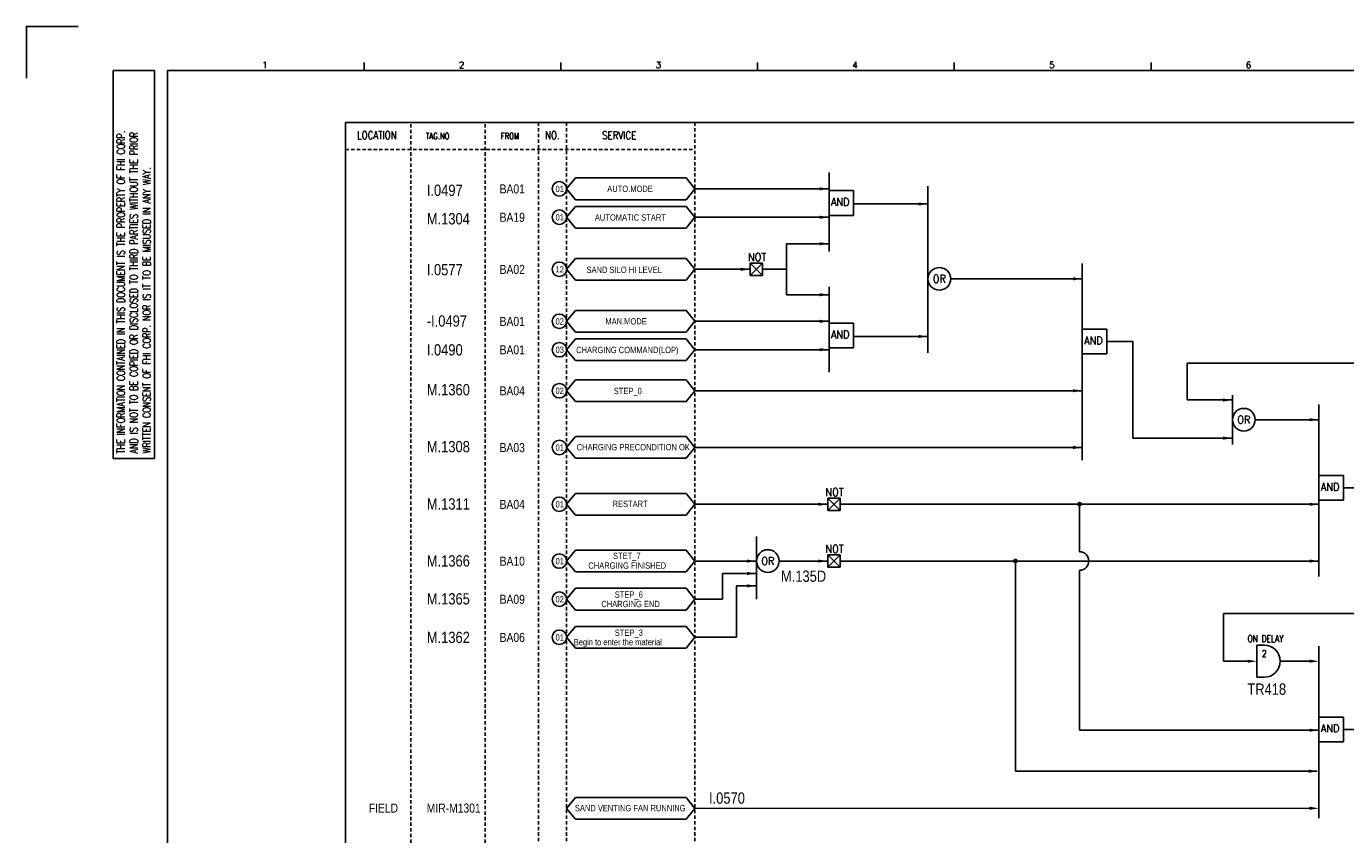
# Model space of a CAD drawing. Extents: x 981 to 1947, y -805 to -122.
# Tile 2 of 4: x 981 to 1566, y -481 to -122. Entities that reach past the tile are written whole.
import ezdxf
from ezdxf.enums import TextEntityAlignment as Align

# ---------------------------------------------------------------- set-up
doc = ezdxf.new("R2010")
doc.units = 0
doc.header["$MEASUREMENT"] = 0
doc.linetypes.add('HIDDEN', pattern=[4, 1.5, -1, 1.5])
doc.layers.get('0').update_dxf_attribs({"linetype": 'CONTINUOUS'})
doc.layers.get('DEFPOINTS').update_dxf_attribs({"linetype": 'CONTINUOUS'})
for name, color, linetype in [('CON', 4, 'CONTINUOUS'), ('DCS', 7, 'CONTINUOUS'), ('DIM', 3, 'CONTINUOUS'), ('HID', 2, 'HIDDEN'), ('圖框CON', 4, 'CONTINUOUS'), ('框線', 6, 'CONTINUOUS')]:
    doc.layers.add(name, color=color, linetype=linetype)
doc.styles.add('DAYUKP', font='complex', dxfattribs={"bigfont": 'DAYUKP.SHX'})
doc.styles.add('ROMANS', font='romans', dxfattribs={"width": 0.8})
doc.styles.add('style3', font='ARIALN.TTF')

# ---------------------------------------------------------------- blocks, each defined once
blk = doc.blocks.new('LEADER')
at = {"layer": 'CON'}
blk.add_solid([(0.85, -0.57), (0.85, -1.57), (3.85, -1.07)], dxfattribs=at)
blk = doc.blocks.new('1')
at = {"layer": 'DEFPOINTS'}
blk.add_lwpolyline([(1268.99, 689.33), (1246.02, 689.33), (1246.02, 666.36)], dxfattribs=at)
at = {"layer": '圖框CON'}
for p, q in [((1395.91, 669.85), (1395.91, 673.29)), ((1483.2, 669.85), (1483.2, 673.29)), ((1570.49, 669.85), (1570.49, 673.29)), ((1657.78, 669.85), (1657.78, 673.29)), ((1745.08, 669.85), (1745.08, 673.29)), ((1284.5, 669.81), (1302.87, 669.81)), ((1284.5, 497.52), (1284.5, 669.81)), ((1302.87, 497.52), (1302.87, 669.81)), ((1284.5, 497.52), (1302.87, 497.52))]:
    blk.add_line(p, q, dxfattribs=at)
at = {"layer": '框線'}
for p, q in [((1308.62, 669.81), (1308.62, 26.6)), ((2181.53, 669.81), (1308.62, 669.81))]:
    blk.add_line(p, q, dxfattribs=at)
at = {"style": 'DAYUKP'}
for s, p in [('1', (1350.64, 670.78)), ('2', (1437.93, 670.78)), ('3', (1525.22, 670.78)), ('4', (1612.51, 670.78)), ('5', (1699.8, 670.78)), ('6', (1787.1, 670.78))]:
    blk.add_text(s, height=2.87, dxfattribs=at).set_placement(p)
at = {"layer": 'DIM', "style": 'ROMANS', "width": 0.75}
for s, p in [('THE INFORMATION CONTAINED IN THIS DOCUMENT IS THE PROPERTY OF FHI CORP.', (1287.94, 499.82)), ('AND IS NOT TO BE COPIED OR DISCLOSED TO THIRD PARTIES WITHOUT THE PRIOR', (1293.68, 499.82)), ('WRITTEN CONSENT OF FHI CORP. NOR IS IT TO BE MISUSED IN ANY WAY.', (1299.43, 499.82))]:
    blk.add_text(s, height=3.4457, rotation=90, dxfattribs=at).set_placement(p, align=Align.MIDDLE_LEFT)

msp = doc.modelspace()

# ---------------------------------------------------------------- linework, layer by layer
at = {"layer": 'CON', "color": 6}
for p, q in [((1337.11, -187.13), (1337.11, -222.24)), ((1220.6, -194.44), (1224.5, -189.63)), ((1273.63, -189.63), (1224.5, -189.63)), ((1277.53, -194.44), (1273.63, -189.63)), ((1220.6, -194.44), (1224.5, -199.26)), ((1277.53, -194.44), (1273.63, -199.26)), ((1347.98, -195.26), (1337.11, -195.26)), ((1337.11, -206.22), (1337.11, -195.26)), ((1347.98, -206.22), (1347.98, -195.26)), ((1380.98, -193.2), (1380.98, -267.31)), ((1220.6, -207.04), (1224.5, -202.23)), ((1224.5, -199.26), (1273.63, -199.26)), ((1273.63, -202.23), (1224.5, -202.23)), ((1277.53, -207.04), (1273.63, -202.23)), ((1220.6, -207.04), (1224.5, -211.86)), ((1277.53, -207.04), (1273.63, -211.86)), ((1347.98, -206.22), (1337.11, -206.22)), ((1224.5, -211.86), (1273.63, -211.86)), ((1220.6, -230.14), (1224.5, -225.33)), ((1273.63, -225.33), (1224.5, -225.33)), ((1277.53, -230.14), (1273.63, -225.33)), ((1302.11, -232.87), (1302.11, -227.41)), ((1307.57, -227.41), (1302.11, -232.87)), ((1302.11, -227.41), (1307.57, -232.87)), ((1302.11, -227.41), (1307.57, -227.41)), ((1307.57, -227.41), (1307.57, -232.87)), ((1449.45, -227.54), (1449.45, -314.94)), ((1220.6, -230.14), (1224.5, -234.96)), ((1277.53, -230.14), (1273.63, -234.96)), ((1307.57, -232.87), (1302.11, -232.87)), ((1224.5, -234.96), (1273.63, -234.96)), ((1337.11, -237.97), (1337.11, -275.82)), ((1220.6, -253.24), (1224.5, -248.43)), ((1273.63, -248.43), (1224.5, -248.43)), ((1277.53, -253.24), (1273.63, -248.43)), ((1220.6, -253.24), (1224.5, -258.06)), ((1277.53, -253.24), (1273.63, -258.06)), ((1337.11, -265.02), (1337.11, -254.06)), ((1347.98, -254.06), (1337.11, -254.06)), ((1347.98, -265.02), (1347.98, -254.06)), ((1449.45, -267.69), (1449.45, -256.73)), ((1460.31, -256.73), (1449.45, -256.73)), ((1460.31, -267.69), (1460.31, -256.73)), ((1220.6, -265.84), (1224.5, -261.03)), ((1224.5, -258.06), (1273.63, -258.06)), ((1273.63, -261.03), (1224.5, -261.03)), ((1277.53, -265.84), (1273.63, -261.03)), ((1220.6, -265.84), (1224.5, -270.66)), ((1277.53, -265.84), (1273.63, -270.66)), ((1347.98, -265.02), (1337.11, -265.02)), ((1460.31, -267.69), (1449.45, -267.69)), ((1224.5, -270.66), (1273.63, -270.66)), ((1220.6, -284.04), (1224.5, -279.23)), ((1273.63, -279.23), (1224.5, -279.23)), ((1277.53, -284.04), (1273.63, -279.23)), ((1220.6, -284.04), (1224.5, -288.86)), ((1277.53, -284.04), (1273.63, -288.86)), ((1516.09, -286), (1516.09, -307.89)), ((1224.5, -288.86), (1273.63, -288.86)), ((1554.48, -290.21), (1554.48, -366.52)), ((1220.6, -309.24), (1224.5, -304.43)), ((1220.6, -309.24), (1224.5, -314.06)), ((1273.63, -304.43), (1224.5, -304.43)), ((1277.53, -309.24), (1273.63, -304.43)), ((1277.53, -309.24), (1273.63, -314.06)), ((1224.5, -314.06), (1273.63, -314.06)), ((1565.34, -321.71), (1554.48, -321.71)), ((1554.48, -332.67), (1554.48, -321.71)), ((1565.34, -332.67), (1565.34, -321.71)), ((1220.6, -334.44), (1224.5, -329.63)), ((1273.63, -329.63), (1224.5, -329.63)), ((1277.53, -334.44), (1273.63, -329.63)), ((1336.51, -331.71), (1341.97, -331.71)), ((1336.51, -331.71), (1341.97, -337.17)), ((1341.97, -331.71), (1336.51, -337.17)), ((1336.51, -337.17), (1336.51, -331.71)), ((1341.97, -331.71), (1341.97, -337.17)), ((1565.34, -332.67), (1554.48, -332.67)), ((1220.6, -334.44), (1224.5, -339.26)), ((1224.5, -339.26), (1273.63, -339.26)), ((1277.53, -334.44), (1273.63, -339.26)), ((1341.97, -337.17), (1336.51, -337.17)), ((1304.86, -348.73), (1304.86, -376.56)), ((1220.6, -359.64), (1224.5, -354.83)), ((1273.63, -354.83), (1224.5, -354.83)), ((1277.53, -359.64), (1273.63, -354.83)), ((1341.97, -356.91), (1336.51, -362.37)), ((1336.51, -356.91), (1341.97, -362.37)), ((1336.51, -356.91), (1341.97, -356.91)), ((1336.51, -362.37), (1336.51, -356.91)), ((1341.97, -356.91), (1341.97, -362.37)), ((1220.6, -359.64), (1224.5, -364.46)), ((1277.53, -359.64), (1273.63, -364.46)), ((1341.97, -362.37), (1336.51, -362.37)), ((1224.5, -364.46), (1273.63, -364.46)), ((1220.6, -376.56), (1224.5, -371.75)), ((1273.63, -371.75), (1224.5, -371.75)), ((1277.53, -376.56), (1273.63, -371.75)), ((1220.6, -376.56), (1224.5, -381.38)), ((1277.53, -376.56), (1273.63, -381.38)), ((1224.5, -381.38), (1273.63, -381.38)), ((1220.6, -393.49), (1224.5, -388.67)), ((1273.63, -388.67), (1224.5, -388.67)), ((1277.53, -393.49), (1273.63, -388.67)), ((1220.6, -393.49), (1224.5, -398.3)), ((1277.53, -393.49), (1273.63, -398.3)), ((1526.96, -396.95), (1526.96, -411.23)), ((1526.96, -396.95), (1530.13, -396.95)), ((1554.48, -397.38), (1554.48, -473.7)), ((1224.5, -398.3), (1273.63, -398.3)), ((1526.96, -411.23), (1530.13, -411.23)), ((1554.48, -439.85), (1554.48, -428.89)), ((1565.34, -428.89), (1554.48, -428.89)), ((1565.34, -439.85), (1565.34, -428.89)), ((1565.34, -439.85), (1554.48, -439.85)), ((1220.6, -469.43), (1224.5, -464.61)), ((1273.63, -464.61), (1224.5, -464.61)), ((1277.53, -469.43), (1273.63, -464.61)), ((1220.6, -469.43), (1224.5, -474.24)), ((1277.53, -469.43), (1273.63, -474.24)), ((1224.5, -474.24), (1273.63, -474.24))]:
    msp.add_line(p, q, dxfattribs=at)
at = {"layer": 'CON'}
for p, q in [((1337.11, -194.44), (1277.53, -194.44)), ((1380.98, -201.17), (1347.99, -201.17)), ((1337.11, -207.04), (1277.53, -207.04)), ((1337.11, -218.82), (1318.21, -218.82)), ((1318.21, -218.82), (1318.21, -241.46)), ((1302.11, -230.14), (1277.53, -230.14)), ((1307.57, -230.14), (1318.21, -230.14)), ((1391.06, -234.38), (1449.45, -234.38)), ((1337.11, -241.46), (1318.21, -241.46)), ((1337.11, -253.24), (1277.53, -253.24)), ((1380.98, -259.97), (1347.99, -259.97)), ((1471.89, -262.21), (1460.31, -262.21)), ((1471.89, -262.21), (1471.89, -305.09)), ((1337.11, -265.84), (1277.53, -265.84)), ((1603.42, -271.84), (1495.93, -271.84)), ((1495.93, -288.17), (1495.93, -271.84)), ((1277.53, -284.04), (1449.45, -284.04)), ((1516.09, -288.17), (1495.93, -288.17)), ((1554.48, -296.91), (1526.17, -296.91)), ((1277.53, -309.24), (1449.45, -309.24)), ((1516.09, -305.09), (1471.89, -305.09)), ((1722.73, -327.19), (1565.34, -327.19)), ((1277.53, -334.44), (1336.51, -334.44)), ((1341.97, -334.44), (1554.48, -334.44)), ((1448.23, -334.44), (1448.23, -355.52)), ((1277.53, -359.64), (1304.86, -359.64)), ((1314.94, -359.64), (1336.51, -359.64)), ((1341.97, -359.64), (1554.48, -359.64)), ((1419.78, -359.64), (1419.78, -452.87)), ((1304.86, -365.15), (1289.8, -365.15)), ((1289.8, -365.15), (1289.8, -376.56)), ((1448.23, -363.77), (1448.23, -434.72)), ((1304.86, -370.65), (1295.95, -370.65)), ((1295.95, -370.65), (1295.95, -393.49)), ((1289.8, -376.56), (1277.53, -376.56)), ((1512.1, -404.09), (1512.1, -382.99)), ((1512.1, -382.99), (1603.38, -382.99)), ((1295.95, -393.49), (1277.53, -393.49)), ((1524.67, -404.09), (1512.1, -404.09)), ((1552.47, -404.09), (1537.28, -404.09)), ((1448.23, -434.72), (1554.48, -434.72)), ((1722.73, -434.37), (1565.34, -434.37)), ((1419.78, -452.87), (1553.58, -452.87)), ((1550.26, -469.36), (1277.53, -469.43))]:
    msp.add_line(p, q, dxfattribs=at)
msp.add_lwpolyline([(1122.48, -165.04), (1836.48, -165.04), (1836.48, -664.84), (1122.48, -664.84)], close=True, dxfattribs=at)
at = {"layer": 'CON', "const_width": 1.05}
for points in [[(1447.7, -334.4, 1), (1448.75, -334.4, 1)], [(1419.25, -359.6, 1), (1420.3, -359.6, 1)]]:
    msp.add_lwpolyline(points, format="xyb", close=True, dxfattribs=at)
at = {"layer": 'CON'}
for centre in [(1217.39, -194.44), (1217.39, -207.04), (1217.39, -230.14), (1217.39, -253.24), (1217.39, -265.84), (1217.39, -284.04), (1217.39, -309.24), (1217.39, -334.44), (1217.39, -359.64), (1217.39, -376.56), (1217.39, -393.49)]:
    msp.add_circle(centre, 3.21, dxfattribs=at)
at = {"layer": 'CON', "color": 6}
for centre in [(1386.02, -234.38), (1521.13, -296.91), (1309.9, -359.64)]:
    msp.add_circle(centre, 5.04, dxfattribs=at)
at = {"layer": 'CON'}
msp.add_arc((1448.23, -359.64), 4.12, 270, 90, dxfattribs=at)
at = {"layer": 'CON', "color": 6}
msp.add_arc((1530.13, -404.09), 7.14, 270, 90, dxfattribs=at)
at = {"layer": 'HID'}
for p, q in [((1151.53, -165.74), (1151.53, -664.84)), ((1184.46, -165.74), (1184.46, -664.84)), ((1208.18, -165.04), (1208.18, -664.86)), ((1220.6, -165.04), (1220.6, -664.86)), ((1277.53, -165.04), (1277.53, -664.84)), ((1122.48, -176.94), (1277.53, -176.94))]:
    msp.add_line(p, q, dxfattribs=at)

# ---------------------------------------------------------------- block references
msp.add_blockref('1', (-265.12, -811.68))
at = {"layer": 'CON', "xscale": 1.4, "yscale": 1.4, "zscale": 1.4}
for p in [(1331.72, -192.95), (1375.59, -199.68), (1331.72, -205.55), (1331.72, -217.33), (1296.72, -228.65), (1444.06, -232.89), (1331.72, -239.97), (1331.72, -251.75), (1375.59, -258.48), (1331.72, -264.35), (1444.06, -282.55), (1510.7, -286.68), (1549.09, -295.42), (1510.7, -303.6), (1444.06, -307.75), (1331.12, -332.95), (1549.09, -332.95), (1299.47, -358.15), (1331.12, -358.15), (1549.09, -358.15), (1299.47, -363.66), (1299.47, -369.16), (1521.57, -402.6), (1549.09, -402.6), (1549.09, -433.23), (1548.73, -451.41), (1549.07, -467.87)]:
    msp.add_blockref('LEADER', p, dxfattribs=at)

# ---------------------------------------------------------------- texts
at = {"layer": 'CON', "style": 'ROMANS'}
for s, height, width, p in [('LOCATION', 3.5, 0.8, (1136.41, -170.64)), ('NO.', 3.5, 0.8, (1214.3, -170.64)), ('SERVICE', 3.5, 0.8, (1243.95, -170.72)), ('NOT', 3.5, 0.9, (1305.11, -224.76)), ('OR', 3.5, 0.9, (1386.02, -234.38)), ('OR', 3.5, 0.9, (1521.13, -296.91)), ('NOT', 3.5, 0.9, (1339.52, -329.06)), ('NOT', 3.5, 0.9, (1339.52, -354.26)), ('OR', 3.5, 0.9, (1309.9, -359.64)), ('2', 3.02, 0.8, (1530.19, -400.72))]:
    msp.add_text(s, height=height, dxfattribs=dict(at, width=width)).set_placement(p, align=Align.MIDDLE)
for s, height, width, p in [('TAG.NO', 2.8, 0.8, (1158.14, -173.3)), ('FROM', 2.8, 0.8, (1191.4, -173.3)), ('AND', 3.5, 0.9, (1337.91, -203.06)), ('AND', 3.5, 0.9, (1337.91, -261.86)), ('AND', 3.5, 0.9, (1450.24, -264.52)), ('AND', 3.5, 0.9, (1555.27, -329.51)), ('ON DELAY', 3.024, 0.8, (1522.79, -396.49)), ('AND', 3.5, 0.9, (1555.27, -436.69))]:
    msp.add_text(s, height=height, dxfattribs=dict(at, width=width)).set_placement(p, align=Align.BOTTOM_LEFT)
at = {"layer": 'CON', "style": 'style3'}
for s, p in [('BA01', (1190.89, -194.49)), ('BA19', (1190.89, -207.09)), ('BA02', (1190.89, -230.19)), ('BA01', (1190.89, -253.29)), ('BA01', (1190.89, -265.89)), ('BA04', (1190.89, -284.09)), ('BA03', (1190.89, -309.29)), ('BA04', (1190.89, -334.49)), ('BA10', (1190.89, -359.69)), ('BA09', (1190.89, -376.62)), ('BA06', (1190.89, -393.54)), ('FIELD', (1132.83, -469.28)), ('MIR-M1301', (1158.55, -469.28))]:
    msp.add_text(s, height=4, dxfattribs=at).set_placement(p, align=Align.MIDDLE_LEFT)
for s, p in [('01', (1215.7, -196.72)), ('AUTO.MODE', (1238.67, -196.69)), ('01', (1215.7, -209.32)), ('AUTOMATIC START', (1233.14, -209.4)), ('12', (1215.7, -232.42)), ('SAND SILO HI LEVEL', (1229.46, -232.62)), ('02', (1215.7, -255.52)), ('MAN.MODE', (1237.81, -255.49)), ('03', (1215.7, -268.12)), ('CHARGING COMMAND(LOP)', (1224.85, -268.2)), ('02', (1215.7, -286.32)), ('STEP_0', (1241.55, -286.4)), ('01', (1215.7, -311.52)), ('CHARGING PRECONDITION OK', (1225.08, -311.34)), ('01', (1215.7, -336.72)), ('RESTART', (1241.03, -336.54)), ('STET_7', (1241.2, -359.59)), ('01', (1215.7, -361.92)), ('CHARGING FINISHED', (1230.27, -363.89)), ('STEP_6', (1242.01, -376.77)), ('02', (1215.7, -378.85)), ('CHARGING END', (1236.02, -380.94)), ('01', (1215.7, -395.77)), ('STEP_3', (1242.01, -393.69)), ('Begin to enter the material', (1223.76, -397.87)), ('SAND VENTING FAN RUNNING', (1224.28, -471.52))]:
    msp.add_text(s, height=2.8, dxfattribs=at).set_placement(p, align=Align.BOTTOM_LEFT)
at = {"layer": 'DCS', "linetype": 'ByBlock', "style": 'style3'}
for s, p in [('I.0497', (1158.58, -197.59)), ('M.1304', (1158.58, -210.23)), ('I.0577', (1158.58, -232.84)), ('-I.0497', (1158.58, -255.6)), ('I.0490', (1158.58, -268.41)), ('M.1360', (1158.58, -286.11)), ('M.1308', (1158.58, -311.36)), ('M.1311', (1158.58, -336.81)), ('M.1366', (1158.58, -362.09)), ('M.135D', (1315.73, -368.87)), ('M.1365', (1158.58, -378.91)), ('M.1362', (1158.58, -396.03)), ('TR418', (1522.7, -418.99)), ('I.0570', (1283.81, -467.34))]:
    msp.add_text(s, height=5, dxfattribs=at).set_placement(p)

doc.saveas('drawing.dxf')
